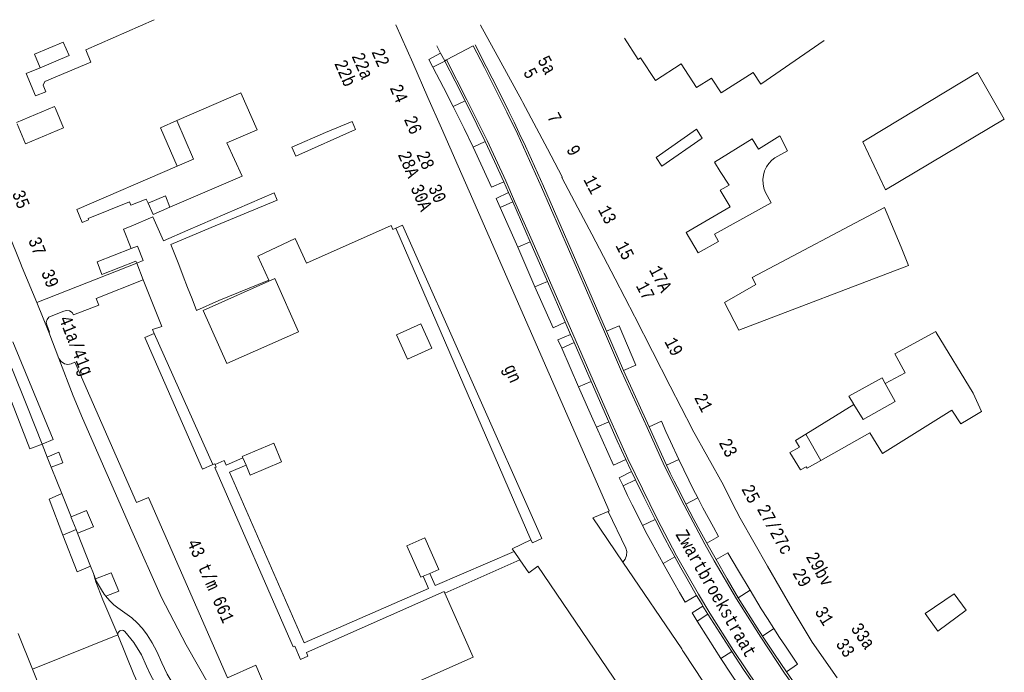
# Model space of a CAD drawing. Header units: metres. Extents: x 196790 to 198335, y 354523 to 356036.
# Tile 27 of 108: x 196879 to 197016, y 355790 to 355882. Entities that reach past the tile are written whole.
import ezdxf

# ---------------------------------------------------------------- set-up
doc = ezdxf.new("R2010")
doc.units = ezdxf.units.M
doc.linetypes.add('DGN Style 2', pattern=[186.027128, 111.616277, -74.410851])
doc.linetypes.add('DGN Style 3', pattern=[260.437979, 186.027128, -74.410851])
for name, color, linetype, lineweight in [('afdak', 252, 'DGN Style 2', 18), ('bij- of bedrijfsgebouw', 252, 'Continuous', 18), ('functiescheiding', 252, 'Continuous', 18), ('hoofdgebouw', 252, 'Continuous', 18), ('hoofdgebouw maaiveld', 252, 'Continuous', 18), ('huisnummer BAG', 252, 'Continuous', 18), ('kant asfaltverharding', 252, 'Continuous', 18), ('kant klinkerverharding', 252, 'Continuous', 18), ('kant tegelverharding', 252, 'Continuous', 18), ('molgoot', 252, 'DGN Style 3', 18), ('overbouw', 252, 'Continuous', 18), ('straatnaam', 252, 'Continuous', 18), ('vlakafsluiter grijs', 252, 'DGN Style 2', 18)]:
    doc.layers.add(name, color=color, linetype=linetype, lineweight=lineweight)
doc.styles.add('Style-Courier New', font='cour.ttf')

msp = doc.modelspace()

# ---------------------------------------------------------------- linework, layer by layer
at = {"layer": 'afdak'}
for p, q in [((196950.112, 355808.827), (196931.212, 355852.484)), ((196897.364, 355837.723), (196905.545, 355819.35)), ((196990.685, 355819.925), (196988.602, 355823.621)), ((196948.541, 355806.029), (196938.07, 355801.355))]:
    msp.add_line(p, q, dxfattribs=at)
at = {"layer": 'afdak', "flags": 128}
for points in [[(196881.397, 355874.928), (196885.429, 355876.627), (196884.624, 355878.514)], [(196900.547, 355861.163), (196902.856, 355862.122), (196900.511, 355867.521)], [(196899.554, 355855.405), (196898.912, 355856.997), (196896.495, 355855.947)], [(196894.104, 355849.604), (196895.035, 355849.963), (196895.816, 355847.936), (196894.9, 355847.583)], [(196995.316, 355827.772), (196996.618, 355825.674), (197001.129, 355828.208), (196999.716, 355830.727)], [(196905.872, 355819.361), (196907.16, 355819.907), (196907.442, 355819.272), (196909.773, 355820.313)], [(196910.22, 355819.256), (196907.88, 355818.287), (196918.372, 355794.413), (196935.776, 355802.011), (196935.018, 355803.727)], [(196947.756, 355807.172), (196936.705, 355802.413), (196935.932, 355804.127)]]:
    msp.add_lwpolyline(points, dxfattribs=at)
at = {"layer": 'bij- of bedrijfsgebouw'}
for p, q in [((196900.78, 355847.362), (196901.416, 355845.729)), ((196901.416, 355845.729), (196902.035, 355844.144)), ((196902.035, 355844.144), (196902.653, 355842.558)), ((196909.773, 355820.313), (196909.693, 355820.502)), ((196910.22, 355819.256), (196909.773, 355820.313)), ((196935.018, 355803.727), (196934.672, 355803.576)), ((196935.932, 355804.127), (196935.018, 355803.727))]:
    msp.add_line(p, q, dxfattribs=at)
at = {"layer": 'bij- of bedrijfsgebouw', "flags": 128}
for points in [[(196982.305, 355872.617), (196981.23, 355874.275), (196976.754, 355871.419)], [(196904.203, 355840.952), (196907.512, 355833.494), (196917.562, 355837.952), (196914.253, 355845.41), (196904.203, 355840.952)], [(196902.653, 355842.558), (196903.289, 355840.926), (196906.42, 355842.317)], [(196932.817, 355834.108), (196931.26, 355837.506), (196934.692, 355839.079), (196936.249, 355835.681), (196932.817, 355834.108)], [(196909.693, 355820.502), (196914.082, 355822.358), (196915.191, 355819.735), (196910.802, 355817.879), (196910.22, 355819.256)], [(196934.672, 355803.576), (196932.737, 355807.996), (196935.267, 355809.103), (196937.201, 355804.682), (196935.932, 355804.127)]]:
    msp.add_lwpolyline(points, dxfattribs=at)
at = {"layer": 'functiescheiding'}
for p, q in [((196942.031, 355877.988), (196938.306, 355876.033)), ((196938.306, 355876.033), (196938.04, 355875.894)), ((196940.878, 355870.305), (196939.212, 355869.525)), ((196942.001, 355863.813), (196943.699, 355864.606)), ((196949.99, 355850.551), (196948.25, 355849.787)), ((196950.676, 355844.26), (196952.413, 355845.006)), ((196958.536, 355830.998), (196956.791, 355830.225)), ((196961.007, 355825.344), (196959.275, 355824.576)), ((196969.092, 355819.281), (196970.824, 355820.074)), ((196971.812, 355813.818), (196973.48, 355814.681)), ((196967.502, 355811.645), (196965.754, 355810.806)), ((196886.404, 355810.271), (196884.579, 355809.463)), ((196970.245, 355806.436), (196968.62, 355805.489)), ((196980.797, 355801.761), (196979.149, 355800.712)), ((196984.099, 355796.406), (196982.542, 355795.333)), ((196978.225, 355793.179), (196976.706, 355792.222))]:
    msp.add_line(p, q, dxfattribs=at)
at = {"layer": 'functiescheiding', "flags": 128}
for points in [[(196875.493, 355837.726), (196873.87, 355837.104), (196879.958, 355821.556), (196881.651, 355822.236)], [(196884.412, 355815.292), (196882.63, 355814.503), (196884.579, 355809.463)], [(196888.429, 355805.152), (196886.545, 355804.317), (196884.579, 355809.463)]]:
    msp.add_lwpolyline(points, dxfattribs=at)
at = {"layer": 'hoofdgebouw'}
for p, q in [((196931.176, 355880.939), (196933.553, 355875.599)), ((196884.624, 355878.514), (196880.606, 355876.809)), ((196991.19, 355878.762), (196982.305, 355872.617)), ((196881.397, 355874.928), (196880.606, 355876.809)), ((196933.553, 355875.599), (196935.691, 355870.787)), ((196948.855, 355870.325), (196945.894, 355875.727)), ((196879.432, 355874.146), (196881.397, 355874.928)), ((197012.658, 355874.256), (196997.19, 355864.92)), ((197016.396, 355867.752), (197012.658, 355874.256)), ((196909.505, 355871.421), (196900.511, 355867.521)), ((196911.782, 355866.238), (196909.505, 355871.421)), ((196883.39, 355869.521), (196878.064, 355867.277)), ((196883.39, 355869.521), (196883.518, 355869.217)), ((196935.691, 355870.787), (196937.576, 355866.452)), ((196898.222, 355866.528), (196900.511, 355867.521)), ((196925.053, 355867.425), (196921.346, 355865.879)), ((196925.519, 355866.274), (196925.053, 355867.425)), ((196999.752, 355857.814), (197016.396, 355867.752)), ((196898.222, 355866.528), (196900.547, 355861.163)), ((196925.519, 355866.274), (196917.174, 355862.571)), ((196937.576, 355866.452), (196939.928, 355861.128)), ((196973.311, 355866.334), (196967.652, 355862.356)), ((196975.821, 355861.708), (196981.091, 355864.96)), ((196954.479, 355859.646), (196952.406, 355863.585)), ((196976.626, 355860.417), (196975.821, 355861.708)), ((196886.51, 355855.08), (196900.547, 355861.163)), ((196939.928, 355861.128), (196941.466, 355857.649)), ((196899.554, 355855.405), (196909.666, 355859.761)), ((196902.061, 355852.202), (196914.14, 355857.415)), ((196914.57, 355856.364), (196914.14, 355857.415)), ((196897.186, 355854.385), (196896.495, 355855.947)), ((196905.32, 355852.579), (196914.57, 355856.364)), ((196897.186, 355854.385), (196899.554, 355855.405)), ((196958.629, 355851.602), (196956.67, 355855.335)), ((196999.609, 355855.379), (196981.087, 355845.566)), ((196999.609, 355855.379), (197001.931, 355849.801)), ((196893.031, 355852.325), (196894.104, 355849.604)), ((196961.897, 355845.376), (196958.629, 355851.602)), ((196973.531, 355849.016), (196971.866, 355851.88)), ((197001.931, 355849.801), (197002.986, 355847.255)), ((196880.932, 355842.077), (196894.9, 355847.583)), ((196880.932, 355842.077), (196878.875, 355846.955)), ((196964.608, 355840.14), (196961.897, 355845.376)), ((196882.601, 355837.881), (196884.016, 355834.229)), ((197006.791, 355837.99), (197001.049, 355834.888)), ((197006.791, 355837.99), (197006.869, 355837.862)), ((197006.869, 355837.862), (197012.036, 355829.374)), ((196896.051, 355837.149), (196897.364, 355837.723)), ((196972.671, 355824.342), (196969.606, 355830.347)), ((196994.629, 355828.923), (196995.267, 355827.854)), ((197012.036, 355829.374), (197013.218, 355826.786)), ((196995.316, 355827.772), (196988.602, 355823.621)), ((196995.267, 355827.854), (196995.316, 355827.772)), ((197011.317, 355825.666), (197013.218, 355826.786)), ((197010.303, 355825.069), (197011.317, 355825.666)), ((196988.602, 355823.621), (196987.148, 355822.722)), ((196990.685, 355819.925), (196988.788, 355818.852)), ((196979.418, 355811.872), (196983.234, 355805.143)), ((196948.541, 355806.029), (196947.756, 355807.172)), ((197009.376, 355801.243), (197005.295, 355798.511)), ((197011.054, 355798.95), (197009.376, 355801.243)), ((196986.82, 355798.946), (196989.499, 355794.484)), ((196992.975, 355789.497), (196989.499, 355794.484))]:
    msp.add_line(p, q, dxfattribs=at)
at = {"layer": 'hoofdgebouw', "flags": 128}
for points in [[(196897.336, 355881.66), (196887.76, 355877.424), (196888.479, 355875.696)], [(196945.894, 355875.727), (196943.067, 355880.885), (196943.075, 355880.89)], [(196963.224, 355879.093), (196965.113, 355876.1), (196965.468, 355876.33), (196967.536, 355873.134)], [(196879.432, 355874.146), (196880.727, 355871.001), (196882.156, 355871.535), (196881.809, 355872.479), (196882.014, 355873.007), (196888.479, 355875.696)], [(196967.536, 355873.134), (196971.162, 355875.499), (196973.298, 355872.169)], [(196976.754, 355871.419), (196975.4, 355873.489), (196973.298, 355872.169)], [(196952.406, 355863.585), (196948.992, 355870.075), (196948.855, 355870.325)], [(196883.518, 355869.217), (196884.662, 355866.501), (196879.336, 355864.257), (196878.156, 355867.058)], [(196909.666, 355859.761), (196907.505, 355864.392), (196911.782, 355866.238)], [(196917.174, 355862.571), (196916.625, 355863.819), (196921.346, 355865.879)], [(196967.652, 355862.356), (196968.442, 355861.154), (196974.075, 355865.062), (196973.311, 355866.334)], [(196986.038, 355863.311), (196984.971, 355865.4), (196981.964, 355863.545), (196981.091, 355864.96)], [(196997.19, 355864.92), (196996.589, 355864.556), (196999.752, 355857.814)], [(196983.766, 355855.999), (196982.925, 355857.549), (196982.733, 355858.079), (196982.617, 355858.655), (196982.59, 355859.261), (196982.66, 355859.876), (196982.829, 355860.476), (196983.089, 355861.039), (196983.427, 355861.544), (196983.826, 355861.977), (196984.266, 355862.332), (196986.038, 355863.311)], [(196976.626, 355860.417), (196977.862, 355858.51), (196976.627, 355857.792), (196977.993, 355855.442), (196971.866, 355851.88)], [(196956.67, 355855.335), (196954.447, 355859.562), (196954.489, 355859.627), (196954.479, 355859.646)], [(196941.466, 355857.649), (196961.086, 355812.875), (196960.934, 355812.809)], [(196896.495, 355855.947), (196896.234, 355856.536), (196894.076, 355855.682), (196893.903, 355856.154), (196888.089, 355853.811), (196888.132, 355853.638), (196887.269, 355853.268), (196886.51, 355855.08)], [(196973.531, 355849.016), (196976.384, 355850.582), (196975.808, 355851.631), (196983.766, 355855.999)], [(196893.031, 355852.325), (196894.13, 355852.738), (196897.145, 355854.064)], [(196902.061, 355852.202), (196898.649, 355850.672), (196897.145, 355854.064)], [(196878.875, 355846.955), (196878.626, 355847.547), (196876.993, 355851.608)], [(196905.32, 355852.579), (196899.686, 355850.168), (196900.78, 355847.362)], [(196930.555, 355852.826), (196918.686, 355847.58), (196917.081, 355851.004)], [(196931.212, 355852.484), (196930.776, 355852.301), (196930.555, 355852.826)], [(196950.112, 355808.827), (196950.318, 355808.399), (196951.64, 355808.999), (196932.123, 355852.867), (196931.212, 355852.484)], [(196917.081, 355851.004), (196911.847, 355848.551), (196913.422, 355845.192), (196906.42, 355842.317)], [(196894.104, 355849.604), (196889.358, 355847.733), (196890.03, 355845.986), (196894.79, 355847.862), (196894.9, 355847.583)], [(196981.087, 355845.566), (196981.581, 355844.582), (196977.205, 355842.042), (196979.219, 355838.181), (197002.986, 355847.255)], [(196897.364, 355837.723), (196897.116, 355838.286), (196898.399, 355838.708), (196895.824, 355845.239)], [(196969.606, 355830.347), (196964.667, 355840.027), (196964.608, 355840.14)], [(196896.051, 355837.149), (196904.126, 355818.722), (196905.545, 355819.35)], [(196886.253, 355833.69), (196885.743, 355833.486), (196885.26, 355833.39), (196884.776, 355833.477), (196884.317, 355833.773), (196884.016, 355834.229)], [(196914.673, 355782.594), (196913.009, 355786.414), (196913.548, 355786.64), (196911.591, 355791.246), (196907.624, 355789.503), (196896.55, 355814.769), (196894.868, 355814.039), (196886.354, 355833.491), (196886.253, 355833.69)], [(196999.716, 355830.727), (197002.501, 355832.203), (197001.049, 355834.888)], [(196994.629, 355828.923), (196999.282, 355831.485), (196999.716, 355830.727)], [(196999.338, 355820.89), (197009.032, 355826.996), (197010.303, 355825.069)], [(196977.079, 355816.428), (196977.056, 355816.475), (196972.69, 355824.304), (196972.671, 355824.342)], [(196987.148, 355822.722), (196987.694, 355821.801), (196986.381, 355821.057), (196987.851, 355818.612), (196988.667, 355819.063), (196988.788, 355818.852)], [(196999.338, 355820.89), (196997.552, 355823.81), (196990.685, 355819.925)], [(196905.545, 355819.35), (196905.823, 355819.473), (196905.872, 355819.361)], [(196905.872, 355819.361), (196906.021, 355819.019), (196905.822, 355818.93), (196916.807, 355793.843), (196917.029, 355793.941), (196917.85, 355792.062), (196918.878, 355792.516), (196918.657, 355793.023), (196937.977, 355801.566), (196938.07, 355801.355)], [(196979.418, 355811.872), (196978.827, 355812.913), (196977.079, 355816.428)], [(196960.934, 355812.809), (196958.795, 355811.878), (196962.991, 355805.689)], [(196947.756, 355807.172), (196947.477, 355807.578), (196950.112, 355808.827)], [(196963.455, 355787.957), (196963.329, 355788.137), (196961.532, 355786.909), (196961.214, 355787.394), (196962.519, 355788.263), (196951.073, 355805.147), (196949.802, 355804.195), (196948.541, 355806.029)], [(196962.991, 355805.689), (196971.226, 355793.543), (196971.347, 355793.335)], [(196983.234, 355805.143), (196986.707, 355799.134), (196986.82, 355798.946)], [(196938.07, 355801.355), (196942.026, 355792.38), (196922.637, 355783.792), (196921.813, 355785.667), (196914.673, 355782.594)], [(197005.295, 355798.511), (197007.076, 355796.014), (197011.054, 355798.95)], [(196974.289, 355788.871), (196971.461, 355793.138), (196971.347, 355793.335)]]:
    msp.add_lwpolyline(points, dxfattribs=at)
at = {"layer": 'hoofdgebouw maaiveld', "flags": 128}
msp.add_lwpolyline([(196882.601, 355837.881), (196882.694, 355837.918), (196882.296, 355838.93), (196882.246, 355839.291), (196882.35, 355839.673), (196882.599, 355839.981), (196882.921, 355840.152), (196884.689, 355840.849), (196885.067, 355840.947), (196885.488, 355840.879), (196885.842, 355840.641), (196886.051, 355840.311), (196889.586, 355841.705), (196889.219, 355842.635), (196895.824, 355845.239)], dxfattribs=at)
at = {"layer": 'kant asfaltverharding'}
for p, q in [((196877.427, 355832.861), (196879.596, 355827.405)), ((196879.596, 355827.405), (196881.651, 355822.236)), ((196881.651, 355822.236), (196882.381, 355820.399)), ((196882.381, 355820.399), (196882.935, 355819.006)), ((196882.935, 355819.006), (196883.719, 355817.034)), ((196883.719, 355817.034), (196884.412, 355815.292)), ((196884.412, 355815.292), (196885.705, 355812.039)), ((196885.705, 355812.039), (196885.74, 355811.951)), ((196885.74, 355811.951), (196886.404, 355810.271)), ((196886.404, 355810.271), (196886.606, 355809.761)), ((196886.606, 355809.761), (196888.429, 355805.152)), ((196888.429, 355805.152), (196888.834, 355804.127)), ((196880.299, 355790.728), (196878.319, 355795.703)), ((196881.898, 355786.711), (196880.299, 355790.728))]:
    msp.add_line(p, q, dxfattribs=at)
at = {"layer": 'kant asfaltverharding', "flags": 128}
for points in [[(196877.549, 355836.534), (196883.216, 355822.851), (196881.651, 355822.236)], [(196892.275, 355795.495), (196890.171, 355800.402), (196889.158, 355802.926), (196888.834, 355804.127)], [(196898.412, 355783.476), (196897.108, 355785.245), (196896.492, 355786.156), (196895.917, 355787.093), (196895.168, 355788.502), (196894.517, 355789.959), (196892.275, 355795.495)]]:
    msp.add_lwpolyline(points, dxfattribs=at)
at = {"layer": 'kant klinkerverharding'}
for p, q in [((196937.462, 355876.991), (196936.929, 355878.002)), ((196938.04, 355875.894), (196937.462, 355876.991)), ((196936.38, 355875.013), (196938.061, 355875.854)), ((196938.061, 355875.854), (196938.04, 355875.894)), ((196946.977, 355857.438), (196946.31, 355858.956)), ((196947.55, 355856.133), (196946.977, 355857.438)), ((196947.55, 355856.133), (196945.797, 355855.376)), ((196949.99, 355850.551), (196947.55, 355856.133)), ((196945.797, 355855.376), (196948.25, 355849.787)), ((196952.413, 355845.006), (196949.99, 355850.551)), ((196948.25, 355849.787), (196950.676, 355844.26)), ((196954.916, 355839.279), (196952.413, 355845.006)), ((196955.652, 355837.596), (196954.916, 355839.279)), ((196963.087, 355832.527), (196960.681, 355838.046)), ((196956.152, 355836.451), (196954.412, 355835.679)), ((196956.152, 355836.451), (196955.652, 355837.596)), ((196956.152, 355836.451), (196958.536, 355830.998)), ((196954.412, 355835.679), (196956.791, 355830.225)), ((196966.649, 355824.657), (196963.087, 355832.527)), ((196958.536, 355830.998), (196961.007, 355825.344)), ((196964.733, 355817.21), (196963.02, 355816.36)), ((196964.733, 355817.21), (196964.18, 355818.367)), ((196974.734, 355808.362), (196976.032, 355806.048)), ((196974.202, 355799.541), (196974.899, 355798.394)), ((196973.385, 355797.434), (196974.899, 355798.394)), ((196978.225, 355793.179), (196974.899, 355798.394)), ((196985.88, 355790.339), (196987.477, 355788.025))]:
    msp.add_line(p, q, dxfattribs=at)
at = {"layer": 'kant klinkerverharding', "flags": 128}
for points in [[(196960.681, 355838.046), (196951.845, 355858.349), (196951.023, 355860.217), (196950.187, 355862.078), (196949.337, 355863.933), (196948.475, 355865.783), (196947.752, 355867.306), (196947.017, 355868.823), (196945.522, 355871.844), (196943.86, 355875.123), (196942.297, 355878.127)], [(196936.38, 355875.013), (196935.802, 355876.099), (196937.462, 355876.991)], [(196939.212, 355869.525), (196937.874, 355872.155), (196936.38, 355875.013)], [(196938.061, 355875.854), (196939.487, 355873.066), (196940.878, 355870.305)], [(196942.001, 355863.813), (196940.739, 355866.438), (196939.212, 355869.525)], [(196940.878, 355870.305), (196942.527, 355867.002), (196943.699, 355864.606)], [(196943.699, 355864.606), (196945.016, 355861.787), (196946.31, 355858.956)], [(196946.31, 355858.956), (196944.599, 355858.184), (196943.37, 355860.889), (196942.001, 355863.813)], [(196945.797, 355855.376), (196945.234, 355856.608), (196946.977, 355857.438)], [(196950.676, 355844.26), (196953.202, 355838.505), (196954.916, 355839.279)], [(196960.681, 355838.046), (196962.443, 355838.781), (196964.81, 355833.298), (196963.087, 355832.527)], [(196954.412, 355835.679), (196953.888, 355836.815), (196955.652, 355837.596)], [(196956.791, 355830.225), (196958.767, 355825.696), (196959.275, 355824.576)], [(196966.649, 355824.657), (196968.375, 355825.431), (196969.006, 355824.011), (196969.649, 355822.596), (196970.824, 355820.074)], [(196959.275, 355824.576), (196961.672, 355819.289), (196963.389, 355820.052)], [(196961.007, 355825.344), (196962.182, 355822.693), (196963.389, 355820.052)], [(196966.649, 355824.657), (196968.163, 355821.311), (196969.092, 355819.281)], [(196964.18, 355818.367), (196964.087, 355818.562), (196963.389, 355820.052)], [(196970.824, 355820.074), (196971.517, 355818.628), (196972.221, 355817.183), (196972.845, 355815.927), (196973.48, 355814.681)], [(196971.812, 355813.818), (196970.982, 355815.43), (196970.166, 355817.046), (196969.621, 355818.158), (196969.092, 355819.281)], [(196963.02, 355816.36), (196962.445, 355817.517), (196964.18, 355818.367)], [(196967.502, 355811.645), (196965.948, 355814.726), (196964.733, 355817.21)], [(196963.02, 355816.36), (196963.651, 355815.029), (196964.295, 355813.704), (196965.017, 355812.253), (196965.754, 355810.806)], [(196973.48, 355814.681), (196974.198, 355813.305), (196974.928, 355811.934), (196975.651, 355810.608), (196976.386, 355809.289), (196974.734, 355808.362)], [(196971.812, 355813.818), (196972.931, 355811.687), (196973.826, 355810.021), (196974.734, 355808.362)], [(196960.934, 355812.809), (196963.374, 355807.673), (196963.518, 355807.169), (196963.501, 355806.619), (196963.312, 355806.103), (196962.991, 355805.689)], [(196967.502, 355811.645), (196968.875, 355808.996), (196969.554, 355807.715), (196970.245, 355806.436)], [(196968.62, 355805.489), (196967.068, 355808.32), (196966.404, 355809.561), (196965.754, 355810.806)], [(196970.245, 355806.436), (196971.097, 355804.89), (196971.964, 355803.352), (196972.629, 355802.196), (196973.303, 355801.046)], [(196980.797, 355801.761), (196979.179, 355804.455), (196977.685, 355806.985), (196976.032, 355806.048)], [(196968.62, 355805.489), (196970.118, 355802.837), (196970.91, 355801.467), (196971.711, 355800.103), (196973.303, 355801.046)], [(196979.149, 355800.712), (196977.577, 355803.371), (196976.032, 355806.048)], [(196973.303, 355801.046), (196974.065, 355799.767), (196974.202, 355799.541)], [(196979.149, 355800.712), (196981.783, 355796.499), (196982.542, 355795.333)], [(196980.797, 355801.761), (196982.367, 355799.175), (196983.224, 355797.786), (196984.099, 355796.406)], [(196973.385, 355797.434), (196972.684, 355798.619), (196974.202, 355799.541)], [(196976.706, 355792.222), (196974.919, 355794.998), (196973.385, 355797.434)], [(196985.88, 355790.339), (196984.199, 355792.828), (196982.542, 355795.333)], [(196985.88, 355790.339), (196987.436, 355791.42), (196986.58, 355792.663), (196985.735, 355793.913), (196984.912, 355795.153), (196984.099, 355796.406)], [(196981.581, 355788.171), (196979.892, 355790.67), (196978.225, 355793.179)], [(196980.09, 355787.13), (196978.146, 355790.028), (196976.706, 355792.222)]]:
    msp.add_lwpolyline(points, dxfattribs=at)
at = {"layer": 'kant tegelverharding'}
msp.add_line((196889.151, 355803.341), (196888.834, 355804.127), dxfattribs=at)
at = {"layer": 'kant tegelverharding', "flags": 128}
for points in [[(196884.016, 355834.229), (196886.027, 355829.004), (196887.301, 355825.835), (196894.213, 355810.088), (196898.378, 355800.742), (196901.815, 355794.121), (196905.103, 355788.352), (196908.321, 355784.865), (196911.564, 355782.152), (196916.497, 355779.039), (196921.852, 355775.771), (196926.549, 355772.975), (196928.865, 355771.759), (196933.424, 355769.677), (196936.576, 355768.499)], [(196882.381, 355820.399), (196883.982, 355821.081), (196884.543, 355819.609), (196882.935, 355819.006)], [(196885.705, 355812.039), (196887.891, 355812.935), (196888.835, 355810.621), (196886.606, 355809.761)], [(196889.151, 355803.341), (196891.329, 355804.192), (196892.382, 355801.623), (196890.575, 355800.943)], [(196890.575, 355800.943), (196890.352, 355801.224), (196889.971, 355801.796), (196889.293, 355802.989), (196889.151, 355803.341)], [(196890.575, 355800.943), (196890.778, 355800.686), (196891.233, 355800.193), (196891.721, 355799.733), (196892.239, 355799.308), (196894.197, 355797.916), (196894.983, 355797.207), (196895.708, 355796.402), (196896.356, 355795.534), (196897.082, 355794.383), (196897.703, 355793.172), (196898.4, 355791.577), (196899.177, 355790.019), (196899.886, 355788.845), (196900.708, 355787.739), (196901.633, 355786.718), (196902.647, 355785.794), (196903.205, 355785.334)], [(196900.856, 355784.5), (196899.899, 355785.433), (196898.948, 355786.531), (196898.228, 355787.53), (196897.579, 355788.576), (196896.881, 355789.834), (196896.259, 355791.131), (196895.567, 355792.698), (196894.504, 355794.461), (196893.238, 355795.967), (196893.067, 355796.109), (196892.851, 355796.16), (196892.691, 355796.131), (196892.544, 355796.062), (196892.419, 355795.959), (196892.323, 355795.828), (196892.269, 355795.61), (196892.275, 355795.495)]]:
    msp.add_lwpolyline(points, dxfattribs=at)
at = {"layer": 'molgoot', "flags": 128}
for points in [[(197004.57, 355763.581), (197003.593, 355765.341), (197002.225, 355767.576), (197001.512, 355768.66), (197000.448, 355769.986), (196999.92, 355770.88), (196998.267, 355773.064), (196994.618, 355777.904), (196990.813, 355782.891), (196987.232, 355787.852), (196985.632, 355790.17), (196982.29, 355795.17), (196978.893, 355800.556), (196975.772, 355805.899), (196974.471, 355808.218), (196971.545, 355813.68), (196968.821, 355819.152), (196966.376, 355824.533), (196962.813, 355832.405), (196960.406, 355837.926), (196951.57, 355858.228), (196949.914, 355861.954), (196948.204, 355865.655), (196946.747, 355868.692), (196945.254, 355871.71), (196943.593, 355874.986), (196942.031, 355877.988)], [(196938.306, 355876.033), (196941.146, 355870.439), (196943.97, 355864.735), (196946.584, 355859.079), (196947.825, 355856.253), (196950.265, 355850.671), (196952.688, 355845.126), (196956.427, 355836.571), (196958.811, 355831.118), (196961.281, 355825.466), (196963.661, 355820.18), (196967.77, 355811.781), (196970.508, 355806.58), (196973.562, 355801.197), (196975.154, 355798.552), (196978.476, 355793.343), (196981.829, 355788.34), (196985.363, 355783.261), (196987.169, 355780.764), (196990.98, 355775.701), (196994.774, 355770.717), (196995.064, 355770.335), (196997.62, 355766.935), (196998.425, 355765.78), (196998.97, 355764.902), (196999.443, 355764.094), (197000.334, 355762.439)]]:
    msp.add_lwpolyline(points, dxfattribs=at)
at = {"layer": 'overbouw'}
for p, q in [((196895.824, 355845.239), (196894.9, 355847.583)), ((196880.932, 355842.077), (196882.601, 355837.881))]:
    msp.add_line(p, q, dxfattribs=at)
at = {"layer": 'vlakafsluiter grijs'}
msp.add_line((196892.275, 355795.495), (196880.299, 355790.728), dxfattribs=at)

# ---------------------------------------------------------------- texts
at = {"layer": 'huisnummer BAG', "style": 'Style-Courier New', "width": 0.694444}
for s, rotation, p in [('22a', 293.51456, (196924.965, 355876.562)), ('22', 293.51456, (196927.747, 355877.164)), ('5a', 298.35896, (196950.97, 355875.999)), ('22b', 293.51456, (196922.537, 355875.549)), ('5', 297.46223, (196948.972, 355874.315)), ('24', 293.51456, (196930.305, 355872.126)), ('26', 293.51456, (196932.288, 355867.716)), ('7', 297.46223, (196952.335, 355868.069)), ('9', 297.46223, (196955.013, 355863.503)), ('28A', 293.51456, (196931.439, 355862.779)), ('28', 293.51456, (196934.035, 355862.779)), ('11', 297.46223, (196957.417, 355859.273)), ('30A', 293.51456, (196933.204, 355858.117)), ('30', 293.51456, (196935.692, 355858.117)), ('35', 291.46106, (196877.409, 355857.346)), ('13', 297.46223, (196959.447, 355855.079)), ('37', 291.46106, (196879.675, 355850.794)), ('15', 297.46223, (196961.905, 355850.04)), ('39', 291.46106, (196881.49, 355846.273)), ('17A', 297.46223, (196966.609, 355846.635)), ('17', 297.46223, (196964.764, 355844.399)), ('41a/41g', 291.6419, (196883.988, 355839.782)), ('19', 297.46223, (196968.758, 355836.592)), ('gn', 293.51456, (196946.261, 355832.917)), ('21', 297.46223, (196972.923, 355828.741)), ('23', 297.46223, (196976.373, 355822.42)), ('25', 297.46223, (196979.539, 355815.962)), ('27/27c', 298.8987, (196981.709, 355813.137)), ('43 t/m 661', 293.95086, (196901.916, 355808.439)), ('29bv', 299.41082, (196988.559, 355806.463)), ('29', 299.41082, (196986.681, 355804.171)), ('31', 302.2119, (196989.777, 355798.752)), ('33a', 304.89812, (196994.816, 355796.387)), ('33', 304.53212, (196992.714, 355794.234))]:
    msp.add_text(s, height=1.8, rotation=rotation, dxfattribs=at).set_placement(p)
at = {"layer": 'straatnaam', "style": 'Style-Courier New', "width": 0.694444}
msp.add_text('Zwartbroekstraat', height=1.8, rotation=299.79462, dxfattribs=at).set_placement((196970.31, 355809.565))

doc.saveas('drawing.dxf')
